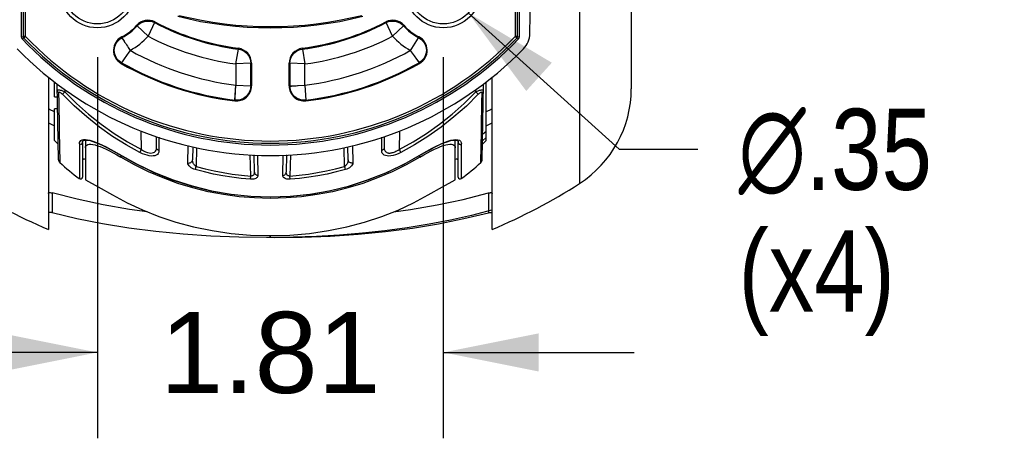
# Model space of a CAD drawing. Header units: inches. Extents: x 0 to 85, y 0 to 55.
# Tile 2 of 115: x 9.4 to 14.6, y 17.6 to 19.8. Entities that reach past the tile are written whole.
import ezdxf

# ---------------------------------------------------------------- set-up
doc = ezdxf.new("R2010")
doc.units = ezdxf.units.IN
doc.header["$LTSCALE"] = 4.675
doc.header["$MEASUREMENT"] = 0
doc.layers.get('0').update_dxf_attribs({"linetype": 'CONTINUOUS'})
for name, color, linetype in [('_113409', 7, 'CONTINUOUS'), ('_142005', 7, 'CONTINUOUS'), ('_15875', 7, 'CONTINUOUS'), ('_25203', 7, 'CONTINUOUS'), ('_42433', 7, 'CONTINUOUS')]:
    doc.layers.add(name, color=color, linetype=linetype)
doc.styles.get("Standard").update_dxf_attribs({"font": 'arial.ttf'})
doc.styles.add('TEXTSTYLE_1', font='gdt', dxfattribs={"width": 0.8})
doc.dimstyles.new('DIMSTYLE_1', dxfattribs={"dimtxt": 0.425, "dimasz": 0.5, "dimexe": 0.09, "dimexo": 0.07, "dimgap": 0.0425, "dimtad": 0, "dimtih": 1, "dimtoh": 1, "dimdec": 3, "dimzin": 4, "dimdsep": 46, "dimtxsty": 'Standard', "dimblk": '_FILLED', "dimblk1": '_FILLED', "dimblk2": '_FILLED', "dimcen": 0.09, "dimadec": 3, "dimazin": 1, "dimtfac": 1, "dimtdec": 3, "dimtofl": 0, "dimtmove": 0, "dimatfit": 3, "dimldrblk": '_FILLED', "dimfxl": 0, "dimtolj": 1, "dimtzin": 4, "dimarcsym": 0})
doc.dimstyles.new('DIMSTYLE_3', dxfattribs={"dimtxt": 0.425, "dimasz": 0.5, "dimexe": 0.09, "dimexo": 0.07, "dimgap": 0.09, "dimtad": 0, "dimtih": 1, "dimtoh": 1, "dimdec": 3, "dimzin": 4, "dimdsep": 46, "dimtxsty": 'Standard', "dimblk": '_FILLED', "dimblk1": '_FILLED', "dimblk2": '_FILLED', "dimcen": 0.09, "dimadec": 3, "dimazin": 1, "dimtfac": 1, "dimtdec": 3, "dimtofl": 0, "dimtmove": 0, "dimatfit": 1, "dimldrblk": '_FILLED', "dimfxl": 0, "dimtolj": 1, "dimtzin": 4, "dimarcsym": 0})

# ---------------------------------------------------------------- blocks, each defined once
blk = doc.blocks.new('_FILLED')
at = {"color": 0, "linetype": 'ByBlock'}
blk.add_solid([(0, 0), (-1, 0.2), (-1, -0.2)], dxfattribs=at)
blk = doc.blocks.new('*D5')
at = {"color": 2, "linetype": 'Continuous'}
for p, q in [((9.8526, 19.6027), (9.8526, 17.6052)), ((11.6636, 19.6027), (11.6636, 17.6052)), ((9.8526, 18.0552), (8.8526, 18.0552)), ((11.6636, 18.0552), (12.6636, 18.0552))]:
    blk.add_line(p, q, dxfattribs=at)
at = {"color": 2, "linetype": 'Continuous', "xscale": 0.5, "yscale": 0.5, "zscale": 0.5}
blk.add_blockref('_FILLED', (9.8526, 18.0552), dxfattribs=at)
at = {"color": 2, "linetype": 'Continuous', "xscale": 0.5, "yscale": 0.5, "zscale": 0.5, "rotation": 180}
blk.add_blockref('_FILLED', (11.6636, 18.0552), dxfattribs=at)
at = {"color": 2, "linetype": 'Continuous', "insert": (10.7581, 18.2677), "char_height": 0.425, "width": 1.154926, "attachment_point": 2, "line_spacing_factor": 0.9}
blk.add_mtext('1.81', dxfattribs=at)
blk = doc.blocks.new('*D6')
at = {"color": 2, "linetype": 'Continuous'}
for p, q in [((7.8783, 21.9212), (7.8783, 22.9212)), ((9.5026, 21.9212), (7.4283, 21.9212)), ((9.5026, 19.9527), (7.4283, 19.9527)), ((7.8783, 19.9527), (7.8783, 18.9527))]:
    blk.add_line(p, q, dxfattribs=at)
at = {"color": 2, "linetype": 'Continuous', "xscale": 0.5, "yscale": 0.5, "zscale": 0.5}
for p, rotation in [((7.8783, 21.9212), 270), ((7.8783, 19.9527), 90)]:
    blk.add_blockref('_FILLED', p, dxfattribs=dict(at, rotation=rotation))
at = {"color": 2, "linetype": 'Continuous', "insert": (7.8783, 21.1495), "char_height": 0.425, "width": 1.154926, "attachment_point": 2, "line_spacing_factor": 0.9}
blk.add_mtext('1.97', dxfattribs=at)
blk = doc.blocks.new('*D7')
at = {"color": 2, "linetype": 'Continuous'}
for p, q in [((11.7943, 19.8345), (12.5847, 19.1195)), ((12.5847, 19.1195), (12.9972, 19.1195))]:
    blk.add_line(p, q, dxfattribs=at)
at = {"color": 2, "linetype": 'Continuous', "xscale": 0.5, "yscale": 0.5, "zscale": 0.5, "rotation": 137.8679046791}
blk.add_blockref('_FILLED', (11.7943, 19.8345), dxfattribs=at)
at = {"color": 2, "linetype": 'Continuous', "insert": (13.2097, 19.332), "char_height": 0.425, "width": 1.391388, "attachment_point": 1, "line_spacing_factor": 0.9, "style": 'TEXTSTYLE_1'}
blk.add_mtext('{\\fgdt;n}\\fArial;.35\\P(x4)', dxfattribs=at)

msp = doc.modelspace()

# ---------------------------------------------------------------- linework, layer by layer
at = {"color": 6, "linetype": 'Continuous'}
for p, q in [((12.3772, 23.1175), (12.3772, 18.9407)), ((12.6479, 22.621), (12.6479, 19.4372)), ((11.9196, 18.6997), (11.9196, 19.4979)), ((11.9006, 18.8906), (11.9006, 18.7869)), ((10.7581, 18.6574), (10.7581, 18.6674)), ((10.7785, 18.6573), (10.7581, 18.6574))]:
    msp.add_line(p, q, dxfattribs=at)
at = {"color": 7, "linetype": 'Continuous'}
msp.add_line((10.8792, 18.6588), (10.7581, 18.6574), dxfattribs=at)
at = {"color": 6, "linetype": 'Continuous'}
for points in [[(11.4036, 18.792), (11.4914, 18.8041), (11.6314, 18.8283), (11.7681, 18.8572), (11.9006, 18.8906)], [(11.9006, 18.8906), (11.9047, 18.8915), (11.9084, 18.8922), (11.9117, 18.8925), (11.9144, 18.8924), (11.9166, 18.892), (11.9182, 18.8912), (11.9192, 18.8901), (11.9196, 18.8886)], [(10.7785, 18.6573), (10.9256, 18.6588), (11.0721, 18.6645), (11.2177, 18.6745), (11.3613, 18.6886), (11.5017, 18.7069), (11.6387, 18.7294), (11.7719, 18.7561), (11.9006, 18.7869)], [(11.9006, 18.7869), (11.9059, 18.7881), (11.9105, 18.7887), (11.9142, 18.7888), (11.9171, 18.7882), (11.9189, 18.7871)]]:
    msp.add_lwpolyline(points, dxfattribs=at)
at = {"color": 7, "linetype": 'Continuous'}
msp.add_lwpolyline([(11.9157, 18.8001), (11.8117, 18.7732), (11.7016, 18.7487), (11.5892, 18.7272), (11.4747, 18.7086), (11.3585, 18.6929), (11.2406, 18.6801), (11.1209, 18.6701), (11.0001, 18.663), (10.8792, 18.6588)], dxfattribs=at)
at = {"color": 6, "linetype": 'Continuous'}
for centre, radius, start, end in [((12.0574, 19.4371), 0.5906, 302.7972, 360), ((10.7778, 21.4228), 2.9528, 292.7472, 302.7972)]:
    msp.add_arc(centre, radius, start, end, dxfattribs=at)
at = {"layer": '_113409', "color": 7, "linetype": 'Continuous'}
for p, q in [((9.6282, 19.3937), (9.6282, 19.472)), ((11.8881, 19.1653), (11.8881, 19.472)), ((9.6282, 19.3937), (9.6433, 19.3937)), ((9.6444, 19.3307), (9.6282, 19.3307)), ((9.6282, 19.1653), (9.6282, 19.3307)), ((11.8881, 19.181), (11.8689, 19.1646)), ((11.8695, 19.1986), (11.8881, 19.2145)), ((9.6282, 19.1653), (9.6477, 19.1459)), ((11.8881, 19.1653), (11.8686, 19.1459))]:
    msp.add_line(p, q, dxfattribs=at)
at = {"layer": '_142005', "color": 7, "linetype": 'Continuous'}
for p, q in [((9.455, 19.7069), (9.455, 22.1671)), ((9.4644, 22.1634), (9.4644, 19.7106)), ((9.4761, 19.7106), (9.4761, 22.1634)), ((12.0401, 22.1634), (12.0401, 19.7106)), ((12.0519, 19.7106), (12.0519, 22.1634)), ((12.0613, 22.1671), (12.0613, 19.7069)), ((12.1172, 19.7263), (12.1383, 20.937)), ((10.0585, 19.7695), (10.0616, 19.7667)), ((10.1182, 19.712), (10.0616, 19.7667)), ((10.152, 19.7832), (10.1182, 19.712)), ((10.1539, 19.7868), (10.152, 19.7832)), ((11.3624, 19.7868), (11.3643, 19.7832)), ((11.3981, 19.712), (11.3643, 19.7832)), ((11.4547, 19.7667), (11.3981, 19.712)), ((11.4578, 19.7695), (11.4547, 19.7667)), ((9.455, 19.7069), (9.4644, 19.7106)), ((9.4676, 19.7025), (9.4582, 19.6987)), ((9.4761, 19.7106), (9.4644, 19.7106)), ((9.4676, 19.7025), (9.4761, 19.7106)), ((9.9794, 19.7081), (9.9814, 19.7044)), ((9.9803, 19.7038), (9.9814, 19.7044)), ((11.4987, 19.6483), (11.5343, 19.7034)), ((11.5343, 19.7034), (11.5349, 19.7044)), ((11.5368, 19.7081), (11.5349, 19.7044)), ((12.0519, 19.7106), (12.0401, 19.7106)), ((12.0486, 19.7025), (12.0401, 19.7106)), ((12.058, 19.6987), (12.0486, 19.7025)), ((12.0519, 19.7106), (12.0613, 19.7069)), ((9.9892, 19.6906), (9.9965, 19.6797)), ((10.5768, 19.5668), (10.5906, 19.6445)), ((10.5911, 19.6486), (10.5906, 19.6445)), ((10.9252, 19.6486), (10.9257, 19.6445)), ((10.9257, 19.6445), (10.9394, 19.5668)), ((11.492, 19.638), (11.4987, 19.6483)), ((9.9923, 19.5927), (9.9787, 19.5734)), ((10.0172, 19.628), (9.9923, 19.5927)), ((10.0243, 19.638), (10.0172, 19.628)), ((11.5257, 19.5917), (11.5213, 19.5976)), ((11.5319, 19.5832), (11.5257, 19.5917)), ((9.9766, 19.5698), (9.9787, 19.5734)), ((10.6556, 19.5705), (10.5768, 19.5668)), ((10.5768, 19.5668), (10.5768, 19.4561)), ((10.6556, 19.5705), (10.6597, 19.5705)), ((10.6556, 19.4515), (10.6556, 19.5705)), ((10.6597, 19.5705), (10.6597, 19.4515)), ((10.8566, 19.5705), (10.8607, 19.5705)), ((10.8566, 19.4515), (10.8566, 19.5705)), ((10.9394, 19.5668), (10.8607, 19.5705)), ((10.8607, 19.5705), (10.8607, 19.4515)), ((10.9394, 19.4561), (10.9394, 19.5668)), ((11.5376, 19.5734), (11.5355, 19.5764)), ((11.5387, 19.574), (11.5376, 19.5734)), ((11.5397, 19.5698), (11.5376, 19.5734)), ((9.6491, 19.0647), (9.6422, 19.4614)), ((10.5721, 19.3774), (10.5768, 19.4561)), ((10.5755, 19.42), (10.5768, 19.4561)), ((10.5768, 19.4561), (10.6556, 19.4515)), ((10.6597, 19.4515), (10.6556, 19.4515)), ((10.8607, 19.4515), (10.8566, 19.4515)), ((10.8607, 19.4515), (10.9394, 19.4561)), ((10.8607, 19.4495), (10.8607, 19.4515)), ((10.8607, 19.4495), (10.8619, 19.4496)), ((10.8619, 19.4496), (10.8697, 19.4503)), ((10.9041, 19.4533), (10.9394, 19.4561)), ((10.9394, 19.4561), (10.9441, 19.3774)), ((11.8672, 19.0647), (11.8741, 19.4614)), ((9.6492, 19.4163), (9.6502, 19.3623)), ((9.6693, 19.4079), (9.6823, 19.4203)), ((9.682, 19.4332), (9.6823, 19.4203)), ((11.834, 19.4203), (11.8342, 19.4332)), ((11.834, 19.4203), (11.847, 19.4079)), ((11.8661, 19.3623), (11.8671, 19.4163)), ((9.6502, 19.3623), (9.6546, 19.1079)), ((10.5716, 19.3733), (10.5721, 19.3774)), ((10.5741, 19.3772), (10.5721, 19.3774)), ((10.5741, 19.3772), (10.5741, 19.3782)), ((10.9446, 19.3733), (10.9441, 19.3774)), ((11.8616, 19.1079), (11.8661, 19.3623)), ((10.0838, 19.1184), (10.0821, 19.2152)), ((10.1623, 19.1284), (10.1613, 19.1868)), ((10.1739, 19.1825), (10.1751, 19.113)), ((11.3412, 19.113), (11.3424, 19.1825)), ((11.355, 19.1868), (11.3539, 19.1284)), ((11.4342, 19.2152), (11.4325, 19.1184)), ((9.7581, 19.1473), (9.7581, 18.9658)), ((9.7739, 19.1546), (9.7739, 18.9737)), ((9.7739, 19.1543), (9.7739, 19.1546)), ((9.7807, 19.1703), (9.7902, 19.1704)), ((10.3259, 19.0481), (10.3275, 19.1383)), ((10.3519, 19.132), (10.3507, 19.0642)), ((10.3715, 19.1279), (10.3698, 19.0298)), ((11.1464, 19.0298), (11.1447, 19.1279)), ((11.1655, 19.0642), (11.1643, 19.132)), ((11.1888, 19.1383), (11.1904, 19.0481)), ((11.7424, 19.1546), (11.7424, 19.1544)), ((11.7424, 18.9737), (11.7424, 19.1546)), ((11.7582, 18.9658), (11.7582, 19.1473)), ((9.6546, 19.1079), (9.6552, 19.0778)), ((9.6552, 19.0778), (9.6556, 19.0503)), ((9.9497, 19.1031), (9.9656, 19.0936)), ((9.966, 19.0942), (9.9656, 19.0936)), ((10.0756, 19.1028), (10.0838, 19.1184)), ((10.6552, 18.9796), (10.6533, 19.0904)), ((10.6745, 18.9994), (10.673, 19.0897)), ((10.6916, 19.089), (10.6934, 18.9826)), ((10.8228, 18.9826), (10.8247, 19.089)), ((10.8433, 19.0897), (10.8417, 18.9994)), ((10.863, 19.0904), (10.8611, 18.9796)), ((11.4325, 19.1184), (11.4406, 19.1028)), ((11.5503, 19.0942), (11.5507, 19.0936)), ((11.5507, 19.0936), (11.5631, 19.1011)), ((11.8609, 19.0648), (11.8611, 19.0778)), ((11.8611, 19.0778), (11.8616, 19.1079)), ((10.3663, 19.0176), (10.3698, 19.0298)), ((11.1492, 19.0202), (11.1464, 19.0298)), ((11.8606, 19.0503), (11.8609, 19.0648)), ((10.3651, 19.0135), (10.3663, 19.0176)), ((10.654, 18.9627), (10.6552, 18.9796)), ((10.8623, 18.9627), (10.8611, 18.9796)), ((11.1511, 19.0135), (11.1492, 19.0202)), ((10.6552, 18.8732), (10.7597, 18.8697))]:
    msp.add_line(p, q, dxfattribs=at)
for points in [[(10.0616, 19.7667), (10.0686, 19.7737), (10.0765, 19.7796), (10.0852, 19.7845), (10.0943, 19.7881), (10.1039, 19.7905), (10.1138, 19.7916), (10.1237, 19.7915), (10.1334, 19.79), (10.1429, 19.7872), (10.152, 19.7832)], [(11.3643, 19.7832), (11.3733, 19.7872), (11.3828, 19.79), (11.3926, 19.7915), (11.4025, 19.7916), (11.4123, 19.7905), (11.4219, 19.7881), (11.4311, 19.7845), (11.4397, 19.7796), (11.4477, 19.7737), (11.4547, 19.7667)], [(9.455, 19.7069), (9.4551, 19.7054), (9.4554, 19.7039), (9.4558, 19.7025), (9.4565, 19.7011), (9.4573, 19.6999), (9.4582, 19.6987)], [(9.4676, 19.7025), (9.4667, 19.7036), (9.4659, 19.7049), (9.4652, 19.7062), (9.4648, 19.7077), (9.4645, 19.7091), (9.4644, 19.7106)], [(9.9411, 19.6382), (9.9418, 19.6482), (9.9438, 19.658), (9.9471, 19.6674), (9.9516, 19.6764), (9.9573, 19.6846), (9.9641, 19.692), (9.9718, 19.6985), (9.9803, 19.7038)], [(9.9803, 19.7038), (9.9804, 19.7036), (9.9805, 19.7034), (9.9807, 19.7032)], [(9.9807, 19.7032), (9.9878, 19.6927), (9.9892, 19.6906)], [(9.9814, 19.7044), (9.9821, 19.7033), (9.9837, 19.7007), (9.9863, 19.6968), (9.9895, 19.6918), (9.9929, 19.686), (9.9965, 19.6797)], [(11.5349, 19.7044), (11.5436, 19.6991), (11.5515, 19.6927), (11.5584, 19.6852), (11.5643, 19.6769), (11.569, 19.6679), (11.5724, 19.6583), (11.5745, 19.6483), (11.5752, 19.6382)], [(12.0519, 19.7106), (12.0518, 19.7091), (12.0515, 19.7077), (12.051, 19.7062), (12.0504, 19.7049), (12.0496, 19.7036), (12.0486, 19.7025)], [(12.058, 19.6987), (12.059, 19.6999), (12.0598, 19.7011), (12.0604, 19.7025), (12.0609, 19.7039), (12.0612, 19.7054), (12.0613, 19.7069)], [(9.9965, 19.6797), (10.0007, 19.674), (10.0052, 19.6676), (10.0097, 19.6606), (10.0145, 19.6532), (10.0243, 19.638)], [(10.5906, 19.6445), (10.6011, 19.6423), (10.6112, 19.6387), (10.6207, 19.6336), (10.6293, 19.6273), (10.637, 19.6197), (10.6435, 19.6111), (10.6487, 19.6017), (10.6525, 19.5917), (10.6548, 19.5812), (10.6556, 19.5705)], [(10.8607, 19.5705), (10.8615, 19.5812), (10.8638, 19.5917), (10.8676, 19.6017), (10.8728, 19.6111), (10.8793, 19.6197), (10.8869, 19.6273), (10.8956, 19.6336), (10.9051, 19.6387), (10.9152, 19.6423), (10.9257, 19.6445)], [(9.9787, 19.5734), (9.9705, 19.5788), (9.9631, 19.5853), (9.9566, 19.5926), (9.9512, 19.6007), (9.9468, 19.6095), (9.9437, 19.6188), (9.9418, 19.6284), (9.9411, 19.6382)], [(11.5213, 19.5976), (11.5169, 19.6032), (11.5123, 19.6093), (11.5074, 19.6161), (11.5024, 19.6233), (11.492, 19.638)], [(11.5355, 19.5764), (11.533, 19.5799), (11.5296, 19.5848), (11.5257, 19.5907), (11.5213, 19.5976)], [(11.5752, 19.6382), (11.5745, 19.6285), (11.5727, 19.6191), (11.5696, 19.6099), (11.5654, 19.6013), (11.5601, 19.5932), (11.5538, 19.5859), (11.5466, 19.5795), (11.5387, 19.574)], [(11.5387, 19.574), (11.5386, 19.5742), (11.5384, 19.5744), (11.5319, 19.5832)], [(10.6556, 19.4515), (10.655, 19.4426), (10.6535, 19.4339), (10.6509, 19.4254), (10.6473, 19.4173), (10.6428, 19.4097), (10.6374, 19.4027), (10.6312, 19.3963), (10.6243, 19.3908), (10.6168, 19.3861), (10.6088, 19.3823), (10.6004, 19.3795), (10.5918, 19.3777), (10.5829, 19.3769), (10.5741, 19.3772)], [(10.9441, 19.3774), (10.9353, 19.3769), (10.9265, 19.3774), (10.9177, 19.379), (10.9093, 19.3816), (10.9012, 19.3851), (10.8936, 19.3897), (10.8865, 19.395), (10.8802, 19.4012), (10.8746, 19.4081), (10.8699, 19.4156), (10.8661, 19.4236), (10.8633, 19.432), (10.8615, 19.4407), (10.8607, 19.4495)], [(10.8697, 19.4503), (10.8842, 19.4516), (10.8936, 19.4524), (10.9041, 19.4533)], [(9.6427, 19.4283), (9.6432, 19.43), (9.6445, 19.4312), (9.6468, 19.4318), (9.6498, 19.4318), (9.6537, 19.4313), (9.6583, 19.4302), (9.6635, 19.4286), (9.6693, 19.4264), (9.6756, 19.4236), (9.6823, 19.4203)], [(9.6492, 19.4163), (9.6473, 19.4179), (9.6457, 19.4198), (9.6444, 19.4218), (9.6435, 19.4239), (9.643, 19.4261), (9.6427, 19.4283)], [(9.6492, 19.4163), (9.6494, 19.4181), (9.6502, 19.4193), (9.6515, 19.4198), (9.6533, 19.4197), (9.6554, 19.419), (9.6579, 19.4177), (9.6605, 19.4158), (9.6633, 19.4136), (9.6662, 19.4109), (9.6693, 19.4079)], [(10.0756, 19.1028), (10.0034, 19.1427), (9.9326, 19.1872), (9.8636, 19.2359), (9.7965, 19.289), (9.7317, 19.3464), (9.6693, 19.4079)], [(9.6823, 19.4203), (9.7433, 19.36), (9.8067, 19.3037), (9.8725, 19.2514), (9.9406, 19.2031), (10.011, 19.1588), (10.0838, 19.1184)], [(10.5741, 19.3782), (10.5745, 19.3918), (10.5748, 19.3998), (10.5751, 19.4093), (10.5755, 19.42)], [(11.4325, 19.1184), (11.5053, 19.1588), (11.5757, 19.2031), (11.6438, 19.2514), (11.7096, 19.3037), (11.773, 19.36), (11.834, 19.4203)], [(11.847, 19.4079), (11.7845, 19.3463), (11.7197, 19.2889), (11.6526, 19.2358), (11.5836, 19.1871), (11.5129, 19.1427), (11.4406, 19.1028)], [(11.834, 19.4203), (11.8407, 19.4236), (11.847, 19.4264), (11.8528, 19.4286), (11.858, 19.4302), (11.8626, 19.4313), (11.8664, 19.4318), (11.8695, 19.4318), (11.8717, 19.4312), (11.8731, 19.43), (11.8735, 19.4283)], [(11.847, 19.4079), (11.85, 19.4109), (11.8529, 19.4136), (11.8558, 19.4158), (11.8584, 19.4177), (11.8608, 19.419), (11.863, 19.4197), (11.8648, 19.4198), (11.8661, 19.4193), (11.8668, 19.4181), (11.8671, 19.4163)], [(11.8735, 19.4283), (11.8733, 19.4261), (11.8728, 19.424), (11.8719, 19.4219), (11.8706, 19.4198), (11.869, 19.418), (11.8671, 19.4163)], [(9.7581, 19.1473), (9.7591, 19.1549), (9.7618, 19.161), (9.7664, 19.1655), (9.7727, 19.1686), (9.7807, 19.1703)], [(9.7581, 19.1473), (9.7599, 19.1463), (9.7619, 19.1457), (9.7639, 19.1455), (9.7659, 19.1456), (9.768, 19.1462), (9.7698, 19.1472), (9.7715, 19.1486), (9.7728, 19.1504), (9.7736, 19.1524), (9.7739, 19.1543)], [(9.7739, 19.1543), (9.774, 19.1569), (9.7751, 19.1613), (9.7774, 19.1642), (9.7811, 19.1663), (9.7866, 19.1676), (9.794, 19.1679), (9.8035, 19.167), (9.8148, 19.1648), (9.8282, 19.1611), (9.8436, 19.1558), (9.8612, 19.1487), (9.8808, 19.1399), (9.9023, 19.1293), (9.9254, 19.1169), (9.9497, 19.1031)], [(9.7902, 19.1704), (9.8013, 19.1692), (9.8139, 19.1665), (9.828, 19.1624), (9.8435, 19.1569), (9.8606, 19.15), (9.879, 19.1417), (9.8987, 19.132), (9.9198, 19.1209), (9.9422, 19.1083), (9.966, 19.0942)], [(10.0838, 19.1184), (10.0944, 19.112), (10.1048, 19.107), (10.1146, 19.1033), (10.1239, 19.1009), (10.1325, 19.1), (10.1403, 19.1004), (10.147, 19.1021), (10.1525, 19.1051), (10.1568, 19.1093), (10.1599, 19.1145), (10.1618, 19.1209), (10.1623, 19.1284)], [(10.1751, 19.113), (10.1716, 19.1144), (10.1685, 19.1164), (10.166, 19.1189), (10.164, 19.1218), (10.1628, 19.125), (10.1623, 19.1284)], [(11.3539, 19.1284), (11.3535, 19.1251), (11.3523, 19.122), (11.3504, 19.1191), (11.3479, 19.1166), (11.3447, 19.1145), (11.3412, 19.113)], [(11.3539, 19.1284), (11.3541, 19.1239), (11.3547, 19.1198), (11.3557, 19.1162), (11.3571, 19.113), (11.3588, 19.1102), (11.3608, 19.1077), (11.3631, 19.1057), (11.3656, 19.1039), (11.3683, 19.1025), (11.3712, 19.1014), (11.3743, 19.1006), (11.3776, 19.1001), (11.3811, 19.0999), (11.3847, 19.1), (11.3886, 19.1003), (11.3926, 19.101), (11.3969, 19.1019), (11.4013, 19.1032), (11.4059, 19.1047), (11.4108, 19.1067), (11.4159, 19.109), (11.4212, 19.1117), (11.4268, 19.1148), (11.4325, 19.1184)], [(11.5503, 19.0942), (11.5774, 19.1102), (11.6028, 19.1243), (11.6266, 19.1366), (11.6486, 19.1469), (11.669, 19.1555), (11.6874, 19.1621), (11.7036, 19.1668), (11.7179, 19.1696), (11.73, 19.1705)], [(11.5631, 19.1011), (11.5855, 19.114), (11.6076, 19.1259), (11.6288, 19.1367), (11.6487, 19.146), (11.667, 19.1536), (11.6833, 19.1595), (11.6975, 19.1638), (11.7096, 19.1665), (11.7199, 19.1678), (11.7283, 19.1677), (11.7345, 19.1665), (11.7384, 19.1646), (11.7408, 19.162), (11.7422, 19.1577), (11.7424, 19.1544)], [(11.73, 19.1705), (11.7401, 19.1696), (11.748, 19.1667)], [(11.7424, 19.1544), (11.7427, 19.1523), (11.7436, 19.1501), (11.7452, 19.1482), (11.7472, 19.1468), (11.7496, 19.1458), (11.7522, 19.1455)], [(11.748, 19.1667), (11.7536, 19.162), (11.757, 19.1556), (11.7582, 19.1473)], [(11.7522, 19.1455), (11.7533, 19.1455), (11.7543, 19.1457), (11.7554, 19.1459), (11.7563, 19.1463), (11.7573, 19.1468), (11.7582, 19.1473)], [(9.9656, 19.0936), (10.0488, 19.0463), (10.1446, 18.9998), (10.2431, 18.9602), (10.3441, 18.9276), (10.447, 18.9021), (10.5509, 18.884), (10.6552, 18.8732)], [(9.966, 19.0942), (10.0578, 19.0425), (10.1524, 18.9973), (10.2493, 18.9589), (10.3485, 18.9273), (10.45, 18.9024), (10.5527, 18.8846), (10.6555, 18.874), (10.7581, 18.8706)], [(10.1751, 19.113), (10.1741, 19.1048), (10.1714, 19.098), (10.1669, 19.0926), (10.1608, 19.0886), (10.1534, 19.0859), (10.1447, 19.0845), (10.1349, 19.0844), (10.1243, 19.0856), (10.113, 19.088), (10.1011, 19.0917), (10.0886, 19.0966), (10.0756, 19.1028)], [(10.7581, 18.8706), (10.8615, 18.8741), (10.9645, 18.8848), (11.0667, 18.9025), (11.1676, 18.9272), (11.2664, 18.9587), (11.3632, 18.997), (11.458, 19.0423), (11.5503, 19.0942)], [(10.7597, 18.8697), (10.8645, 18.8734), (10.9695, 18.8846), (11.073, 18.9029), (11.1746, 18.9283), (11.2743, 18.9606), (11.3719, 19), (11.4674, 19.0463), (11.5507, 19.0936)], [(11.4406, 19.1028), (11.4269, 19.0963), (11.4138, 19.0912), (11.4014, 19.0875), (11.3898, 19.0852), (11.3792, 19.0843), (11.3696, 19.0847), (11.3612, 19.0864), (11.3542, 19.0893), (11.3486, 19.0934), (11.3445, 19.0987), (11.342, 19.1053), (11.3412, 19.113)], [(9.6491, 19.0647), (9.6495, 19.0609), (9.6506, 19.0574), (9.6522, 19.0544), (9.6542, 19.0518), (9.6556, 19.0503)], [(10.3259, 19.0481), (10.3302, 19.0475), (10.3346, 19.0478), (10.3387, 19.0488), (10.3425, 19.0506), (10.3458, 19.0532), (10.3484, 19.0564), (10.3501, 19.0602), (10.3507, 19.0642)], [(10.3651, 19.0135), (10.3577, 19.016), (10.3507, 19.0192), (10.3439, 19.0232), (10.3378, 19.0278), (10.3328, 19.0328), (10.329, 19.0379), (10.3267, 19.043), (10.3259, 19.0481)], [(10.3698, 19.0298), (10.3668, 19.0318), (10.3639, 19.0342), (10.3612, 19.0371), (10.3587, 19.0403), (10.3565, 19.0437), (10.3546, 19.0474), (10.353, 19.0514), (10.3518, 19.0555), (10.351, 19.0598), (10.3507, 19.0642)], [(10.3698, 19.0298), (10.4166, 19.0174), (10.4637, 19.0066), (10.5112, 18.9974), (10.559, 18.9898), (10.607, 18.9839), (10.6552, 18.9796)], [(10.8611, 18.9796), (10.9093, 18.9839), (10.9573, 18.9898), (11.005, 18.9974), (11.0525, 19.0066), (11.0997, 19.0174), (11.1464, 19.0298)], [(11.1655, 19.0642), (11.1653, 19.0598), (11.1645, 19.0555), (11.1633, 19.0514), (11.1617, 19.0474), (11.1597, 19.0437), (11.1575, 19.0402), (11.1551, 19.0371), (11.1524, 19.0342), (11.1495, 19.0318), (11.1464, 19.0298)], [(11.1904, 19.0481), (11.1895, 19.043), (11.1872, 19.0379), (11.1834, 19.0327), (11.1784, 19.0277), (11.1723, 19.0231), (11.1655, 19.0191), (11.1585, 19.016), (11.1511, 19.0135)], [(11.1852, 19.0475), (11.1815, 19.0478), (11.1779, 19.0487), (11.1746, 19.0502), (11.1716, 19.0522), (11.1691, 19.0547), (11.1672, 19.0576), (11.166, 19.0608), (11.1655, 19.0642)], [(11.1904, 19.0481), (11.1895, 19.0479), (11.1887, 19.0478), (11.1878, 19.0477), (11.1869, 19.0476), (11.1861, 19.0475), (11.1852, 19.0475)], [(11.8606, 19.0503), (11.8618, 19.0515), (11.8639, 19.0541), (11.8656, 19.0572), (11.8667, 19.0608), (11.8672, 19.0647)], [(10.654, 18.9627), (10.6054, 18.967), (10.5569, 18.973), (10.5086, 18.9807), (10.4605, 18.99), (10.4127, 19.0009), (10.3651, 19.0135)], [(10.6934, 18.9826), (10.6929, 18.9788), (10.6914, 18.9753), (10.6889, 18.9722), (10.6855, 18.9694), (10.6814, 18.967), (10.6766, 18.9651), (10.6713, 18.9637), (10.6657, 18.9628), (10.6599, 18.9625), (10.654, 18.9627)], [(10.6745, 18.9994), (10.6744, 18.9958), (10.6737, 18.9925), (10.6726, 18.9894), (10.6711, 18.9867), (10.6692, 18.9843), (10.6669, 18.9822), (10.6642, 18.9807), (10.6613, 18.9797), (10.6582, 18.9794), (10.6552, 18.9796)], [(10.6934, 18.9826), (10.6898, 18.983), (10.6863, 18.984), (10.6831, 18.9855), (10.6803, 18.9876), (10.6779, 18.9901), (10.6761, 18.9929), (10.675, 18.9961), (10.6745, 18.9994)], [(10.8228, 18.9826), (10.8265, 18.983), (10.83, 18.984), (10.8332, 18.9855), (10.836, 18.9876), (10.8383, 18.9901), (10.8402, 18.9929), (10.8413, 18.9961), (10.8417, 18.9994)], [(10.8623, 18.9627), (10.8564, 18.9625), (10.8507, 18.9628), (10.8451, 18.9637), (10.8398, 18.9651), (10.835, 18.967), (10.8309, 18.9693), (10.8275, 18.9721), (10.8249, 18.9753), (10.8234, 18.9788), (10.8228, 18.9826)], [(10.8611, 18.9796), (10.8581, 18.9794), (10.855, 18.9797), (10.8521, 18.9807), (10.8494, 18.9822), (10.8471, 18.9842), (10.8452, 18.9867), (10.8437, 18.9894), (10.8426, 18.9925), (10.8419, 18.9958), (10.8417, 18.9994)], [(11.1511, 19.0135), (11.1036, 19.0009), (11.0558, 18.99), (11.0077, 18.9807), (10.9594, 18.973), (10.9109, 18.967), (10.8623, 18.9627)]]:
    msp.add_lwpolyline(points, dxfattribs=at)
for centre, radius in [((9.8526, 19.9527), 0.1969), ((9.8526, 19.9527), 0.1762), ((11.6636, 19.9527), 0.1969), ((11.6636, 19.9527), 0.1762)]:
    msp.add_circle(centre, radius, dxfattribs=at)
for centre, radius, start, end in [((10.7581, 21.7244), 1.9685, 255.7449, 284.2551), ((10.7581, 21.7244), 1.9623, 255.8827, 284.1173), ((9.8526, 19.9527), 0.2756, 297.3994, 318.323), ((9.8526, 19.9527), 0.2797, 297.3994, 318.323), ((10.1173, 19.7171), 0.0787, 62.2845, 138.323), ((10.7581, 20.937), 1.3034, 242.2845, 262.613), ((10.7581, 20.937), 1.2992, 242.2845, 262.613), ((10.7581, 20.937), 1.2992, 277.387, 297.7155), ((10.7581, 20.937), 1.3034, 277.387, 297.7155), ((11.399, 19.7171), 0.0787, 41.677, 117.7155), ((11.6636, 19.9527), 0.2797, 221.677, 242.6006), ((11.6636, 19.9527), 0.2756, 221.677, 242.6006), ((10.7581, 20.937), 1.7953, 223.6086, 316.3914), ((10.7581, 20.937), 1.7859, 223.7297, 316.2703), ((10.7581, 20.937), 1.7741, 223.7297, 316.2703), ((10.0157, 19.6382), 0.0787, 117.3994, 240.2464), ((9.8526, 19.9527), 0.3585, 298.6083, 317.8063), ((10.7581, 20.937), 1.3821, 242.4179, 262.4623), ((10.7581, 20.937), 1.3821, 277.5377, 297.5821), ((11.6636, 19.9527), 0.3585, 222.1937, 241.3917), ((11.5006, 19.6382), 0.0787, 299.7536, 62.6006), ((11.9991, 19.7284), 0.1181, 315.7566, 359), ((10.7581, 20.937), 1.8504, 224.2434, 315.7566), ((10.581, 19.5705), 0.0787, 0, 82.613), ((10.9353, 19.5705), 0.0787, 97.387, 180), ((10.7581, 20.937), 1.4919, 240.5348, 263.0201), ((10.7581, 20.937), 1.4919, 276.9799, 299.4652), ((10.7581, 20.937), 1.5748, 240.2464, 263.199), ((10.7581, 20.937), 1.5707, 240.2464, 263.199), ((10.7581, 20.937), 1.5707, 276.801, 299.7536), ((10.7581, 20.937), 1.5748, 276.801, 299.7536), ((10.581, 19.4515), 0.0787, 263.199, 360), ((10.9353, 19.4515), 0.0787, 180, 276.801), ((10.7581, 20.2827), 1.6535, 228.1836, 232.7862), ((9.7837, 19.0581), 0.00984, 51.4907, 180), ((11.7325, 19.0581), 0.00984, 0, 128.5093), ((10.7581, 20.2827), 1.6535, 307.2138, 311.8164), ((9.764, 18.9737), 0.00984, 232.7862, 360), ((11.7522, 18.9737), 0.00984, 180, 307.2138)]:
    msp.add_arc(centre, radius, start, end, dxfattribs=at)
at = {"layer": '_15875', "color": 7, "linetype": 'Continuous'}
for p, q in [((9.5967, 19.4979), (9.5967, 18.6997)), ((9.6157, 18.8906), (9.6157, 18.7869)), ((10.7581, 18.6674), (10.7581, 18.6574)), ((10.7581, 18.6574), (10.7385, 18.6574))]:
    msp.add_line(p, q, dxfattribs=at)
for points in [[(9.5967, 18.8886), (9.5974, 18.8906), (9.5992, 18.8918), (9.6021, 18.8925), (9.606, 18.8924), (9.6105, 18.8918), (9.6157, 18.8906)], [(10.1128, 18.792), (10.0216, 18.8046), (9.8823, 18.8288), (9.7467, 18.8575), (9.6157, 18.8906)], [(9.6157, 18.7869), (9.6116, 18.7879), (9.6079, 18.7885), (9.6047, 18.7888), (9.602, 18.7888), (9.5998, 18.7884), (9.5981, 18.7877)], [(10.7385, 18.6573), (10.5925, 18.6588), (10.4468, 18.6644), (10.3017, 18.6742), (10.1584, 18.6882), (10.0177, 18.7065), (9.88, 18.729), (9.7457, 18.7558), (9.6157, 18.7869)]]:
    msp.add_lwpolyline(points, dxfattribs=at)
msp.add_arc((10.7385, 21.4228), 2.9528, 237.2028, 247.2528, dxfattribs=at)
at = {"layer": '_25203', "color": 7, "linetype": 'Continuous'}
for p, q in [((9.5967, 19.2578), (9.6282, 19.242)), ((11.8881, 19.242), (11.9196, 19.2578))]:
    msp.add_line(p, q, dxfattribs=at)
for points in [[(9.6282, 19.3151), (9.6015, 19.3285), (9.5967, 19.3314)], [(11.9196, 19.3314), (11.9148, 19.3285), (11.8881, 19.3151)]]:
    msp.add_lwpolyline(points, dxfattribs=at)
at = {"layer": '_42433', "color": 7, "linetype": 'Continuous'}
for p, q in [((9.7899, 19.1677), (9.7899, 18.9591)), ((11.7264, 18.959), (11.7264, 19.1677)), ((9.9551, 19.0906), (9.9759, 19.0785)), ((9.9759, 19.0877), (9.9759, 19.0784)), ((11.5404, 19.0785), (11.5613, 19.0907)), ((11.5404, 19.0784), (11.5404, 19.0877))]:
    msp.add_line(p, q, dxfattribs=at)
for points in [[(9.7899, 19.1264), (9.7907, 19.1329), (9.7933, 19.1381), (9.7974, 19.142), (9.8031, 19.1447), (9.8103, 19.146), (9.819, 19.146), (9.8291, 19.1447), (9.8405, 19.1422), (9.8533, 19.1384), (9.8673, 19.1334), (9.8825, 19.1272), (9.899, 19.1199), (9.9166, 19.1113), (9.9353, 19.1016), (9.9551, 19.0906)], [(11.5613, 19.0907), (11.5813, 19.1017), (11.6001, 19.1115), (11.6177, 19.1201), (11.6343, 19.1275), (11.6496, 19.1337), (11.6637, 19.1387), (11.6764, 19.1424), (11.6878, 19.1448), (11.6978, 19.146), (11.7064, 19.1459), (11.7135, 19.1445), (11.7191, 19.1419), (11.7231, 19.1379), (11.7256, 19.1328), (11.7264, 19.1264)], [(10.7581, 18.8623), (10.6759, 18.8645), (10.5941, 18.8711), (10.5127, 18.8821), (10.432, 18.8975), (10.3523, 18.9172), (10.2737, 18.9411), (10.1966, 18.9694), (10.1211, 19.0017), (10.0476, 19.038), (9.9759, 19.0784)], [(11.5404, 19.0784), (11.4687, 19.038), (11.3952, 19.0017), (11.3197, 18.9694), (11.2425, 18.9411), (11.164, 18.9172), (11.0842, 18.8974), (11.0035, 18.8821), (10.9221, 18.8711), (10.8404, 18.8645), (10.7581, 18.8623)], [(9.7899, 18.959), (9.8562, 18.9225), (9.9321, 18.8803), (10.0088, 18.8397), (10.089, 18.8016), (10.1745, 18.7671), (10.2639, 18.7375), (10.3567, 18.7129), (10.453, 18.6934), (10.5527, 18.6791), (10.6547, 18.6704), (10.7579, 18.6674), (10.8611, 18.6703), (10.963, 18.679), (11.0628, 18.6933), (11.1591, 18.7128), (11.252, 18.7374), (11.3414, 18.767), (11.4269, 18.8014), (11.5071, 18.8395), (11.5839, 18.8802), (11.6597, 18.9223), (11.7264, 18.959)]]:
    msp.add_lwpolyline(points, dxfattribs=at)

# ---------------------------------------------------------------- dimensions: what is measured, and where the dimension line sits
at = {"color": 2, "linetype": 'Continuous'}
dim = msp.add_linear_dim(base=(7.87827, 21.92125), p1=(9.57263, 19.95274), p2=(9.57263, 21.92125), angle=90, text='<>\\P[]', dimstyle='DIMSTYLE_1', dxfattribs=at)
dim.commit()
dim.dimension.update_dxf_attribs({"geometry": '*D6', "text_midpoint": (7.89668, 20.93462), "dimtype": 160})
dim = msp.add_diameter_dim_2p(p1=(11.7943, 19.8345), p2=(11.533, 20.071), text='%%c<>\\P(x4)\\P[]', dimstyle='DIMSTYLE_3', override={"dimpost": '<>'}, dxfattribs=at)
dim.commit()
dim.dimension.update_dxf_attribs({"geometry": '*D7', "text_midpoint": (13.9054, 18.8008), "dimtype": 163})
dim = msp.add_linear_dim(base=(11.6636, 18.0552), p1=(9.8526, 19.6727), p2=(11.6636, 19.6727), text='<>\\P[]', dimstyle='DIMSTYLE_1', dxfattribs=at)
dim.commit()
dim.dimension.update_dxf_attribs({"geometry": '*D5', "text_midpoint": (10.7355, 18.0528), "dimtype": 160})

doc.saveas('drawing.dxf')
